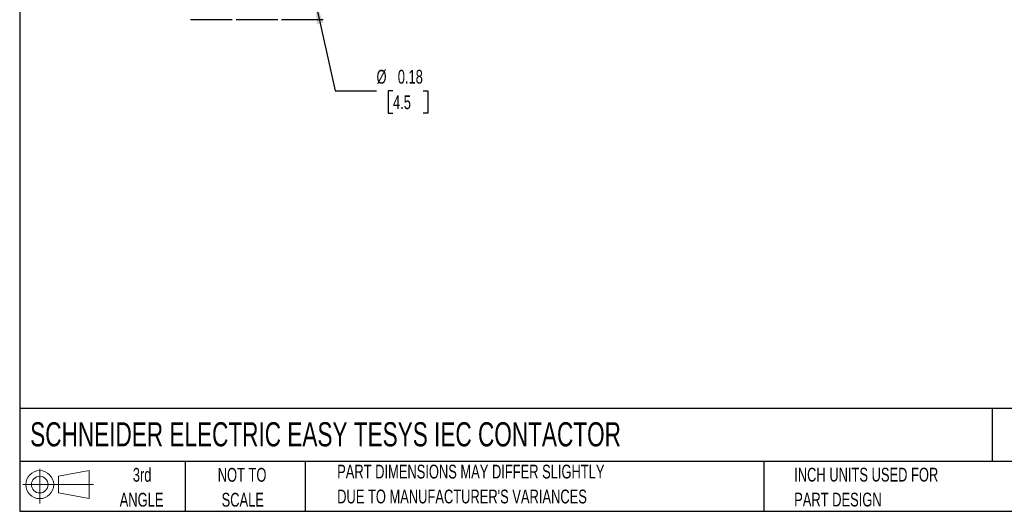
# Model space of a CAD drawing. Header units: inches. Extents: x 0.5 to 21.5, y 0.5 to 16.5.
# Tile 1 of 23: x 0.5 to 12.4, y 0.5 to 6.4. Entities that reach past the tile are written whole.
import ezdxf

# ---------------------------------------------------------------- set-up
doc = ezdxf.new("R2010")
doc.units = ezdxf.units.IN
doc.header["$LTSCALE"] = 2
doc.header["$MEASUREMENT"] = 0
doc.layers.add('DIMENSIONS', color=140, linetype='Continuous', lineweight=25)
doc.layers.add('TEXT', color=140, linetype='Continuous', lineweight=25)
doc.layers.add('SLD-DEFPOINTS', color=7, linetype='Continuous')
doc.styles.add('SLDTEXTSTYLE0', font='TXT', dxfattribs={"width": 0.7})
doc.dimstyles.new('SLDDIMSTYLE2', dxfattribs={"dimtxt": 0.169922, "dimasz": 0.26, "dimexe": 0, "dimexo": 0.0625, "dimgap": 0.04248, "dimtad": 0, "dimtih": 1, "dimtoh": 1, "dimrnd": 1e-09, "dimdsep": 46, "dimtxsty": 'SLDTEXTSTYLE0', "dimsah": 1, "dimcen": 0, "dimadec": 0, "dimazin": 2, "dimtfac": 1, "dimtofl": 0, "dimtmove": 0, "dimatfit": 3, "dimfxl": 0, "dimfrac": 2, "dimtolj": 1, "dimtzin": 12, "dimarcsym": 0})

# ---------------------------------------------------------------- blocks, each defined once
blk = doc.blocks.new('Block11')
at = {"color": 7, "linetype": 'Continuous', "lineweight": 18}
for p, q in [((0.204, 0.418), (0.204, 0)), ((0.431, 0.328), (0.801, 0.396)), ((0.801, 0.396), (0.801, 0.058)), ((0.431, 0.126), (0.431, 0.328)), ((0, 0.227), (0.856, 0.227)), ((0.431, 0.126), (0.801, 0.058))]:
    blk.add_line(p, q, dxfattribs=at)
for radius in [0.169, 0.101]:
    blk.add_circle((0.204, 0.227), radius, dxfattribs=at)
blk = doc.blocks.new('Block12')
at = {"layer": 'SLD-DEFPOINTS'}
blk.add_blockref('Block11', (0, 0), dxfattribs=at)
blk = doc.blocks.new('SW_NOTE_0_3')
at = {"layer": 'TEXT', "color": 0, "char_height": 0.16667, "attachment_point": 1, "style": 'SLDTEXTSTYLE0'}
for s, insert in [('PART DIMENSIONS MAY DIFFER SLIGHTLY', (0, 0.215)), ("DUE TO MANUFACTURER'S VARIANCES", (0, -0.086))]:
    blk.add_mtext(s, dxfattribs=dict(at, insert=insert))
blk = doc.blocks.new('SW_NOTE_0_4')
at = {"layer": 'TEXT', "color": 0, "char_height": 0.1667, "attachment_point": 2, "style": 'SLDTEXTSTYLE0'}
for s, insert in [('NOT TO', (0.414, 0.215)), ('SCALE', (0.422, -0.086))]:
    blk.add_mtext(s, dxfattribs=dict(at, insert=insert))
blk = doc.blocks.new('SW_NOTE_0_5')
at = {"layer": 'TEXT', "color": 0, "char_height": 0.1667, "attachment_point": 2, "style": 'SLDTEXTSTYLE0'}
for s, insert in [('3rd', (0.182, 0.215)), ('ANGLE', (0.175, -0.086))]:
    blk.add_mtext(s, dxfattribs=dict(at, insert=insert))
blk = doc.blocks.new('SW_NOTE_0_6')
at = {"layer": 'TEXT', "color": 0, "char_height": 0.16667, "attachment_point": 1, "style": 'SLDTEXTSTYLE0'}
for s, insert in [('INCH UNITS USED FOR', (0, 0.215)), ('PART DESIGN', (0, -0.086))]:
    blk.add_mtext(s, dxfattribs=dict(at, insert=insert))
blk = doc.blocks.new('_D_2')
at = {"layer": 'DIMENSIONS'}
for p, q in [((4.077, 6.649), (4.316, 5.581)), ((4.316, 5.581), (4.816, 5.581)), ((5.015, 5.581), (4.958, 5.581)), ((4.958, 5.581), (4.958, 5.311)), ((5.379, 5.581), (5.436, 5.581)), ((5.436, 5.581), (5.436, 5.311)), ((4.958, 5.311), (5.015, 5.311)), ((5.436, 5.311), (5.379, 5.311))]:
    blk.add_line(p, q, dxfattribs=at)
blk.add_solid([(4.077, 6.649), (4.095, 6.386), (4.173, 6.404)], dxfattribs=at)
at = {"layer": 'DIMENSIONS', "char_height": 0.1667, "attachment_point": 1, "style": 'SLDTEXTSTYLE0'}
for s, insert in [('%%c', (4.816, 5.834)), ('0.18', (5.073, 5.834)), ('4.5', (5.015, 5.526))]:
    blk.add_mtext(s, dxfattribs=dict(at, insert=insert))

msp = doc.modelspace()

# ---------------------------------------------------------------- linework, layer by layer
for p, q in [((3.07, 6.44), (2.566, 6.44)), ((3.621, 6.44), (3.117, 6.44)), ((4.172, 6.44), (3.668, 6.44))]:
    msp.add_line(p, q)
at = {"layer": 'TEXT'}
for p, q in [((0.5, 16.5), (0.5, 0.5)), ((21.5, 1.742), (0.5, 1.742)), ((12.264, 1.742), (12.264, 1.1)), ((21.5, 1.1), (0.5, 1.1)), ((2.5, 1.1), (2.5, 0.5)), ((3.954, 1.1), (3.954, 0.5)), ((9.5, 1.1), (9.5, 0.5)), ((0.5, 0.5), (21.5, 0.5))]:
    msp.add_line(p, q, dxfattribs=at)

# ---------------------------------------------------------------- block references
at = {"layer": 'SLD-DEFPOINTS'}
msp.add_blockref('Block12', (0.538, 0.595), dxfattribs=at)
at = {"layer": 'TEXT'}
for name, p in [('SW_NOTE_0_5', (1.799, 0.809)), ('SW_NOTE_0_4', (2.776, 0.809)), ('SW_NOTE_0_3', (4.34, 0.848)), ('SW_NOTE_0_6', (9.868, 0.811))]:
    msp.add_blockref(name, p, dxfattribs=at)

# ---------------------------------------------------------------- texts
at = {"layer": 'TEXT', "insert": (0.627, 1.576), "char_height": 0.29167, "attachment_point": 1, "style": 'SLDTEXTSTYLE0'}
msp.add_mtext('SCHNEIDER ELECTRIC EASY TESYS IEC CONTACTOR', dxfattribs=at)

# ---------------------------------------------------------------- dimensions: what is measured, and where the dimension line sits
at = {"layer": 'DIMENSIONS'}
dim = msp.add_diameter_dim_2p(p1=(4.038, 6.822), p2=(4.077, 6.649), dimstyle='SLDDIMSTYLE2', dxfattribs=at)
dim.commit()
dim.dimension.update_dxf_attribs({"geometry": '_D_2', "text_midpoint": (5.197, 5.581), "dimtype": 163})

doc.saveas('drawing.dxf')
